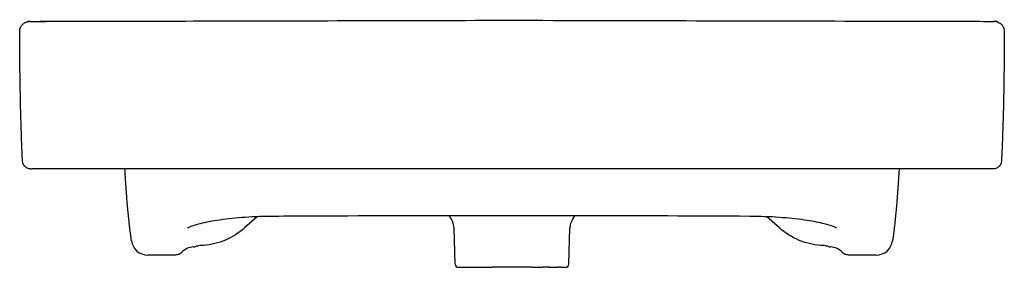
# Model space of a CAD drawing. Header units: millimetres. Extents: x -300 to 300, y -19 to 853.
# Tile 2 of 2: x -300 to 300, y 702 to 853. Entities that reach past the tile are written whole.
import ezdxf

# ---------------------------------------------------------------- set-up
doc = ezdxf.new("R2010")
doc.units = ezdxf.units.MM
doc.layers.add('GEB-KONTUR-A', color=5, linetype='CONTINUOUS')

msp = doc.modelspace()

# ---------------------------------------------------------------- linework, layer by layer
at = {"layer": 'GEB-KONTUR-A', "ltscale": 25}
for p, q in [((-201.36, 851.81), (-201.36, 851.81)), ((-293.27, 761.73), (-292.31, 761.73)), ((0, 761.73), (-287.12, 761.73)), ((287.12, 761.73), (0, 761.73)), ((0, 761.73), (0, 761.73)), ((293.27, 761.73), (292.31, 761.73)), ((-155.27, 732.57), (-162.91, 725.76)), ((162.91, 725.76), (155.27, 732.57)), ((-34.56, 703.66), (-35.34, 725.9)), ((34.56, 703.66), (35.34, 725.9)), ((-205, 709.23), (-221.97, 709.23)), ((221.97, 709.23), (205, 709.23)), ((-32.56, 701.73), (-12, 701.73)), ((0, 701.73), (-12, 701.73)), ((12.29, 701.73), (0, 701.73)), ((12.29, 701.73), (18.76, 701.73)), ((22.72, 701.73), (18.76, 701.73)), ((22.72, 701.73), (28.1, 701.73)), ((29.71, 701.73), (28.1, 701.73)), ((29.71, 701.73), (32.56, 701.73))]:
    msp.add_line(p, q, dxfattribs=at)
for centre, start, end in [((-32.56, 703.73), 182, 270), ((32.56, 703.73), 270, 358)]:
    msp.add_arc(centre, 2, start, end, dxfattribs=at)
for centre, major_axis, ratio, start_param, end_param in [((-293.79, 845.72), (-1.08, 5.9), 0.999993, 6.100572, 6.283185), ((-293.47, 845.73), (-0.84, 5.94), 0.999981, 6.142109, 6.283185), ((293.47, 845.73), (0.84, 5.94), 0.999981, 0, 0.141076), ((293.79, 845.72), (1.09, 5.9), 0.999993, 0.000159, 0.182773), ((-221.97, 719.23), (3.49, 9.37), 0.999987, 2.07083, 3.498607), ((-193.38, 703.23), (3.86, 10.3), 0.999987, 0.42892, 1.171646), ((-194.71, 722.18), (-8, 0), 0.999885, 1.640756, 1.868438), ((-189.14, 704.02), (-11, 0), 0.999885, 4.751142, 5.01019), ((189.14, 704.02), (-11, 0), 0.999885, 4.414588, 4.673636), ((194.71, 722.18), (-8, 0), 0.999885, 1.273151, 1.500833), ((193.38, 703.23), (-3.87, 10.3), 0.999987, 5.111397, 5.854123), ((221.97, 719.23), (-3.49, 9.37), 0.999987, 2.784578, 4.212355)]:
    msp.add_ellipse(centre, major_axis=major_axis, ratio=ratio, start_param=start_param, end_param=end_param, dxfattribs=at)
for points, knots in [([(-293.27, 851.74), (-290.22, 851.75), (-287.14, 851.75), (-275.35, 851.78), (-266.63, 851.8), (-231.76, 851.88), (-205.59, 851.94), (-119.63, 852.14), (-59.81, 852.28), (0, 852.43)], [0, 0, 0, 0, 0.92146, 0.92146, 3.537751, 3.537751, 11.386215, 11.386215, 29.329816, 29.329816, 29.329816, 29.329816]), ([(0, 852.43), (33.33, 852.35), (66.67, 852.27), (164.43, 852.04), (229.32, 851.89), (293.27, 851.74)], [0, 0, 0, 0, 10.000109, 10.000109, 29.328777, 29.328777, 29.328777, 29.328777]), ([(294.87, 851.62), (295.11, 851.58), (293.53, 852.77), (297.16, 850.78), (297.54, 850.58), (298.47, 849.69), (298.88, 849.24), (299.45, 848.2), (299.64, 847.77), (299.91, 846.79), (299.99, 846.23), (299.99, 845.65)], [0, 0, 0, 0, 10.000983, 10.000983, 10.842306, 10.842306, 11.293046, 11.293046, 11.535598, 11.535598, 11.786747, 11.786747, 11.786747, 11.786747]), ([(-299.99, 845.65), (-300, 846.58), (-299.77, 847.47), (-299.16, 848.81), (-298.8, 849.3), (-298.11, 850.08), (-297.79, 850.33), (-297.08, 850.85), (-296.8, 850.98), (-295.99, 851.37), (-295.82, 851.39), (-295.27, 851.56), (-295.16, 851.57), (-294.97, 851.61), (-294.92, 851.62), (-294.87, 851.62)], [0, 0, 0, 0, 0.406783, 0.406783, 0.79541, 0.79541, 1.272162, 1.272162, 2.120283, 2.120283, 4.432676, 4.432676, 9.844413, 9.844413, 11.788214, 11.788214, 11.788214, 11.788214]), ([(-293.51, 851.74), (-293.55, 851.74), (-293.59, 851.74), (-293.69, 851.74), (-293.74, 851.73), (-293.78, 851.72)], [0.4968578, 0.4968578, 0.4968578, 0.4968578, 0.6593795, 0.6593795, 1, 1, 1, 1]), ([(-293.51, 851.74), (-291.99, 851.75), (-290.34, 851.75), (-285.35, 851.77), (-281.93, 851.77), (-275.69, 851.79), (-272.86, 851.79), (-270.03, 851.79)], [0, 0, 0, 0, 0.529803, 0.529803, 1.605082, 1.605082, 2.492455, 2.492455, 2.492455, 2.492455]), ([(-293.47, 851.73), (-293.44, 851.73), (-293.4, 851.74), (-293.34, 851.74), (-293.3, 851.74), (-293.27, 851.74)], [0, 0, 0, 0, 0.3346227, 0.3346227, 0.5835029, 0.5835029, 0.5835029, 0.5835029]), ([(293.27, 851.74), (293.3, 851.74), (293.34, 851.74), (293.4, 851.74), (293.44, 851.73), (293.47, 851.73)], [0.4164971, 0.4164971, 0.4164971, 0.4164971, 0.6653773, 0.6653773, 1, 1, 1, 1]), ([(293.78, 851.72), (293.74, 851.73), (293.69, 851.74), (293.59, 851.74), (293.55, 851.74), (293.51, 851.74)], [0, 0, 0, 0, 0.3406205, 0.3406205, 0.5031422, 0.5031422, 0.5031422, 0.5031422]), ([(-298.26, 766.47), (-298.3, 767.25), (-298.35, 768.12), (-298.43, 769.9), (-298.47, 770.78), (-298.58, 773.18), (-298.65, 774.82), (-298.78, 778), (-298.84, 779.56), (-298.96, 783.1), (-299.03, 785.09), (-299.19, 790.31), (-299.27, 793.5), (-299.53, 804.04), (-299.67, 811.24), (-299.89, 827.33), (-299.97, 836.44), (-299.99, 845.65)], [0.00009, 0.00009, 0.00009, 0.00009, 0.397681, 0.397681, 0.72657, 0.72657, 1.234967, 1.234967, 1.697272, 1.697272, 2.299796, 2.299796, 3.314244, 3.314244, 5.708584, 5.708584, 8.484028, 8.484028, 8.484028, 8.484028]), ([(299.99, 845.65), (299.97, 835.42), (299.87, 825.32), (299.59, 806.84), (299.42, 798.22), (299.05, 785.75), (298.94, 782.35), (298.75, 777.35), (298.69, 775.7), (298.55, 772.54), (298.49, 771.01), (298.37, 768.48), (298.31, 767.41), (298.26, 766.47)], [0.000029, 0.000029, 0.000029, 0.000029, 3.084913, 3.084913, 5.980091, 5.980091, 6.991148, 6.991148, 7.482968, 7.482968, 7.999565, 7.999565, 8.476463, 8.476463, 8.476463, 8.476463]), ([(-293.27, 761.73), (-293.47, 761.73), (-293.66, 761.74), (-294.05, 761.78), (-294.24, 761.82), (-294.94, 761.98), (-295.45, 762.19), (-296.35, 762.75), (-296.76, 763.11), (-297.44, 763.92), (-297.72, 764.39), (-298.12, 765.39), (-298.24, 765.93), (-298.26, 766.47)], [0, 0, 0, 0, 0.0587272, 0.0587272, 0.1166579, 0.1166579, 0.2759759, 0.2759759, 0.4352978, 0.4352978, 0.5945121, 0.5945121, 0.7567241, 0.7567241, 0.7567241, 0.7567241]), ([(298.26, 766.47), (298.24, 765.93), (298.12, 765.39), (297.72, 764.39), (297.44, 763.92), (296.76, 763.11), (296.35, 762.75), (295.45, 762.19), (294.95, 761.98), (294.24, 761.82), (294.05, 761.78), (293.66, 761.74), (293.47, 761.73), (293.27, 761.73)], [0, 0, 0, 0, 0.1620798, 0.1620798, 0.3212988, 0.3212988, 0.4806205, 0.4806205, 0.6399386, 0.6399386, 0.6979328, 0.6979328, 0.7567261, 0.7567261, 0.7567261, 0.7567261]), ([(-287.12, 761.73), (-287.31, 761.73), (-287.51, 761.73), (-287.91, 761.73), (-288.1, 761.73), (-288.48, 761.73), (-288.67, 761.73), (-289.02, 761.73), (-289.19, 761.73), (-289.52, 761.73), (-289.67, 761.73), (-289.97, 761.73), (-290.12, 761.73), (-290.4, 761.73), (-290.53, 761.73), (-290.7, 761.73), (-290.74, 761.73), (-290.8, 761.73), (-290.82, 761.73), (-290.9, 761.73), (-290.96, 761.73), (-291.13, 761.73), (-291.23, 761.73), (-291.43, 761.73), (-291.53, 761.73), (-291.7, 761.73), (-291.78, 761.73), (-291.92, 761.73), (-291.99, 761.73), (-292.1, 761.73), (-292.15, 761.73), (-292.23, 761.73), (-292.26, 761.73), (-292.3, 761.73), (-292.31, 761.73), (-292.31, 761.73)], [0, 0, 0, 0, 0.071152, 0.071152, 0.143627, 0.143627, 0.212519, 0.212519, 0.2788, 0.2788, 0.343292, 0.343292, 0.406549, 0.406549, 0.469063, 0.469063, 0.490355, 0.490355, 0.5, 0.5, 0.53129, 0.53129, 0.593877, 0.593877, 0.657315, 0.657315, 0.722083, 0.722083, 0.788721, 0.788721, 0.858023, 0.858023, 0.930934, 0.930934, 1, 1, 1, 1]), ([(-231.87, 717.8), (-232, 718.71), (-232.12, 719.62), (-232.25, 720.54), (-232.29, 720.85), (-232.33, 721.16), (-232.37, 721.47), (-232.42, 721.79), (-232.46, 722.12), (-232.5, 722.43), (-232.54, 722.74), (-232.58, 723.05), (-232.61, 723.34), (-232.73, 724.25), (-232.84, 725.16), (-232.95, 726.09), (-232.99, 726.39), (-233.02, 726.71), (-233.06, 727.02), (-233.1, 727.34), (-233.13, 727.66), (-233.17, 727.98), (-233.2, 728.29), (-233.24, 728.6), (-233.27, 728.9), (-233.34, 729.51), (-233.4, 730.13), (-233.47, 730.75), (-233.54, 731.38), (-233.6, 732.02), (-233.67, 732.67), (-233.74, 733.33), (-233.8, 734.01), (-233.87, 734.68), (-233.93, 735.37), (-234, 736.07), (-234.06, 736.76), (-234.13, 737.5), (-234.2, 738.23), (-234.26, 738.96), (-234.29, 739.32), (-234.32, 739.67), (-234.35, 740.03), (-234.39, 740.52), (-234.44, 741.02), (-234.48, 741.53), (-234.52, 742.05), (-234.56, 742.57), (-234.61, 743.09), (-234.65, 743.64), (-234.69, 744.19), (-234.74, 744.73), (-234.76, 745.03), (-234.78, 745.31), (-234.8, 745.6), (-234.83, 745.95), (-234.86, 746.32), (-234.88, 746.68), (-234.91, 747.06), (-234.94, 747.44), (-234.97, 747.82), (-234.98, 748.01), (-235, 748.2), (-235.01, 748.39), (-235.03, 748.74), (-235.06, 749.1), (-235.09, 749.46), (-235.11, 749.84), (-235.14, 750.23), (-235.17, 750.6), (-235.18, 750.8), (-235.19, 750.99), (-235.21, 751.18), (-235.24, 751.63), (-235.27, 752.09), (-235.3, 752.55), (-235.32, 752.81), (-235.34, 753.09), (-235.35, 753.36), (-235.37, 753.57), (-235.38, 753.77), (-235.4, 753.97), (-235.43, 754.41), (-235.46, 754.87), (-235.49, 755.33), (-235.5, 755.6), (-235.52, 755.87), (-235.54, 756.14), (-235.55, 756.36), (-235.57, 756.56), (-235.58, 756.76), (-235.62, 757.42), (-235.66, 758.11), (-235.71, 758.82), (-235.72, 759.01), (-235.73, 759.22), (-235.75, 759.41), (-235.75, 759.46), (-235.75, 759.5), (-235.75, 759.55), (-235.79, 760.18), (-235.84, 760.85), (-235.88, 761.55), (-235.88, 761.61), (-235.89, 761.67), (-235.89, 761.73)], [0, 0, 0, 0, 0.0625, 0.0625, 0.0625, 0.0832507, 0.0832507, 0.0832507, 0.1044255, 0.1044255, 0.1044255, 0.125, 0.125, 0.125, 0.1875, 0.1875, 0.1875, 0.2081908, 0.2081908, 0.2081908, 0.2293664, 0.2293664, 0.2293664, 0.25, 0.25, 0.25, 0.2923232, 0.2923232, 0.2923232, 0.3353604, 0.3353604, 0.3353604, 0.3801672, 0.3801672, 0.3801672, 0.4263978, 0.4263978, 0.4263978, 0.4757543, 0.4757543, 0.4757543, 0.5, 0.5, 0.5, 0.5339022, 0.5339022, 0.5339022, 0.5685795, 0.5685795, 0.5685795, 0.6052936, 0.6052936, 0.6052936, 0.625, 0.625, 0.625, 0.6492889, 0.6492889, 0.6492889, 0.6745065, 0.6745065, 0.6745065, 0.6875, 0.6875, 0.6875, 0.7116689, 0.7116689, 0.7116689, 0.7369129, 0.7369129, 0.7369129, 0.75, 0.75, 0.75, 0.78125, 0.78125, 0.78125, 0.7988514, 0.7988514, 0.7988514, 0.8125, 0.8125, 0.8125, 0.84375, 0.84375, 0.84375, 0.8612855, 0.8612855, 0.8612855, 0.875, 0.875, 0.875, 0.921875, 0.921875, 0.921875, 0.9342613, 0.9342613, 0.9342613, 0.9375, 0.9375, 0.9375, 0.9832713, 0.9832713, 0.9832713, 0.9870485, 0.9870485, 0.9870485, 0.9870485]), ([(235.89, 761.73), (235.86, 761.2), (235.83, 760.69), (235.8, 760.21), (235.78, 760.02), (235.77, 759.86), (235.76, 759.68), (235.76, 759.64), (235.76, 759.59), (235.75, 759.55), (235.72, 759.06), (235.69, 758.58), (235.66, 758.12), (235.65, 757.85), (235.63, 757.6), (235.61, 757.34), (235.6, 757.15), (235.59, 756.96), (235.58, 756.76), (235.54, 756.15), (235.5, 755.56), (235.46, 754.98), (235.43, 754.44), (235.39, 753.9), (235.36, 753.36), (235.32, 752.86), (235.29, 752.36), (235.25, 751.85), (235.24, 751.63), (235.22, 751.41), (235.21, 751.18), (235.14, 750.22), (235.07, 749.29), (235.01, 748.36), (234.95, 747.58), (234.89, 746.81), (234.83, 746.04), (234.78, 745.3), (234.72, 744.57), (234.67, 743.84), (234.61, 743.16), (234.56, 742.47), (234.5, 741.78), (234.45, 741.2), (234.4, 740.61), (234.35, 740.03), (234.31, 739.51), (234.26, 739.01), (234.22, 738.51), (234.18, 738.02), (234.13, 737.53), (234.09, 737.04), (234.05, 736.57), (234, 736.1), (233.96, 735.63), (233.92, 735.24), (233.88, 734.85), (233.85, 734.46), (233.75, 733.51), (233.66, 732.57), (233.56, 731.64), (233.53, 731.32), (233.5, 731), (233.46, 730.69), (233.43, 730.39), (233.4, 730.08), (233.37, 729.77), (233.33, 729.49), (233.3, 729.19), (233.27, 728.9), (233.17, 727.95), (233.06, 727.01), (232.95, 726.09), (232.91, 725.77), (232.87, 725.45), (232.84, 725.14), (232.8, 724.83), (232.76, 724.53), (232.72, 724.22), (232.69, 723.93), (232.65, 723.64), (232.61, 723.34), (232.47, 722.2), (232.32, 721.07), (232.17, 719.96), (232.07, 719.23), (231.97, 718.51), (231.87, 717.8)], [0.0129559, 0.0129559, 0.0129559, 0.0129559, 0.046875, 0.046875, 0.046875, 0.0596059, 0.0596059, 0.0596059, 0.0625, 0.0625, 0.0625, 0.09375, 0.09375, 0.09375, 0.1118778, 0.1118778, 0.1118778, 0.125, 0.125, 0.125, 0.1642571, 0.1642571, 0.1642571, 0.2011292, 0.2011292, 0.2011292, 0.2350801, 0.2350801, 0.2350801, 0.25, 0.25, 0.25, 0.3125, 0.3125, 0.3125, 0.3648077, 0.3648077, 0.3648077, 0.4145621, 0.4145621, 0.4145621, 0.4610743, 0.4610743, 0.4610743, 0.5, 0.5, 0.5, 0.5339487, 0.5339487, 0.5339487, 0.5671857, 0.5671857, 0.5671857, 0.5990472, 0.5990472, 0.5990472, 0.625, 0.625, 0.625, 0.6875, 0.6875, 0.6875, 0.7091619, 0.7091619, 0.7091619, 0.7303193, 0.7303193, 0.7303193, 0.75, 0.75, 0.75, 0.8125, 0.8125, 0.8125, 0.8340958, 0.8340958, 0.8340958, 0.8552521, 0.8552521, 0.8552521, 0.875, 0.875, 0.875, 0.9507491, 0.9507491, 0.9507491, 1, 1, 1, 1]), ([(292.31, 761.73), (292.31, 761.73), (292.3, 761.73), (292.26, 761.73), (292.23, 761.73), (292.15, 761.73), (292.1, 761.73), (291.99, 761.73), (291.92, 761.73), (291.78, 761.73), (291.7, 761.73), (291.53, 761.73), (291.43, 761.73), (291.23, 761.73), (291.13, 761.73), (290.97, 761.73), (290.92, 761.73), (290.86, 761.73), (290.85, 761.73), (290.78, 761.73), (290.72, 761.73), (290.53, 761.73), (290.4, 761.73), (290.12, 761.73), (289.97, 761.73), (289.67, 761.73), (289.52, 761.73), (289.19, 761.73), (289.02, 761.73), (288.67, 761.73), (288.48, 761.73), (288.1, 761.73), (287.91, 761.73), (287.51, 761.73), (287.31, 761.73), (287.12, 761.73)], [0, 0, 0, 0, 0.068969, 0.068969, 0.141847, 0.141847, 0.211161, 0.211161, 0.277833, 0.277833, 0.342642, 0.342642, 0.406113, 0.406113, 0.468715, 0.468715, 0.493764, 0.493764, 0.5, 0.5, 0.530897, 0.530897, 0.593334, 0.593334, 0.656531, 0.656531, 0.720985, 0.720985, 0.787256, 0.787256, 0.856173, 0.856173, 0.928721, 0.928721, 1, 1, 1, 1]), ([(-144.89, 732.81), (-150.89, 732.78), (-156.94, 732.56), (-168.12, 731.79), (-173.39, 731.24), (-182.67, 729.92), (-186.79, 729.14), (-193.23, 727.54), (-195.71, 726.67), (-197.45, 725.82), (-197.75, 725.6), (-197.75, 725.6)], [0, 0, 0, 0, 1.800726, 1.800726, 3.573011, 3.573011, 5.356533, 5.356533, 7.123744, 7.123744, 7.85648, 7.85648, 7.85648, 7.85648]), ([(0, 733.21), (-33.33, 733.21), (-66.67, 733.14), (-114.97, 732.96), (-129.93, 732.89), (-144.89, 732.81)], [0, 0, 0, 0, 10.000469, 10.000469, 14.491128, 14.491128, 14.491128, 14.491128]), ([(-35.34, 725.9), (-35.38, 727.09), (-35.62, 728.28), (-36.46, 730.51), (-37.07, 731.57), (-38.02, 732.73), (-38.23, 732.96), (-38.44, 733.18)], [0, 0, 0, 0, 0.3570124, 0.3570124, 0.7150734, 0.7150734, 0.8077524, 0.8077524, 0.8077524, 0.8077524]), ([(144.89, 732.81), (111.57, 732.99), (78.24, 733.11), (29.94, 733.19), (14.97, 733.21), (0, 733.21)], [0, 0, 0, 0, 10.000469, 10.000469, 14.491127, 14.491127, 14.491127, 14.491127]), ([(38.44, 733.18), (37.8, 732.51), (37.23, 731.76), (36.18, 729.93), (35.76, 728.79), (35.42, 727.05), (35.36, 726.48), (35.34, 725.9)], [3.0257782, 3.0257782, 3.0257782, 3.0257782, 3.3040699, 3.3040699, 3.6600975, 3.6600975, 3.8339992, 3.8339992, 3.8339992, 3.8339992]), ([(197.75, 725.6), (197.75, 725.6), (197.66, 725.67), (197.16, 725.97), (196.54, 726.27), (194.41, 727.12), (192.56, 727.7), (187.43, 728.99), (183.83, 729.71), (175.32, 731.01), (170.2, 731.59), (159.29, 732.44), (153.36, 732.71), (146.58, 732.8), (145.74, 732.81), (144.89, 732.81)], [0.223316, 0.223316, 0.223316, 0.223316, 0.633071, 0.633071, 1.422218, 1.422218, 2.678544, 2.678544, 4.289701, 4.289701, 6.052448, 6.052448, 7.837016, 7.837016, 8.090321, 8.090321, 8.090321, 8.090321]), ([(-162.91, 725.76), (-166.33, 722.71), (-170.31, 720.18), (-178.77, 716.57), (-183.36, 715.45), (-188.56, 715.05), (-189.17, 715.02), (-189.77, 715)], [0, 0, 0, 0, 1.377378, 1.377378, 2.758846, 2.758846, 2.941327, 2.941327, 2.941327, 2.941327]), ([(189.77, 715), (185.19, 715.15), (180.57, 716.07), (171.97, 719.3), (167.87, 721.65), (163.84, 724.95), (163.37, 725.35), (162.91, 725.76)], [0, 0, 0, 0, 1.37654, 1.37654, 2.75677, 2.75677, 2.941352, 2.941352, 2.941352, 2.941352]), ([(-201.37, 710.79), (-201.6, 710.55), (-201.85, 710.33), (-202.41, 709.94), (-202.71, 709.77), (-203.34, 709.5), (-203.66, 709.4), (-204.33, 709.26), (-204.66, 709.23), (-205, 709.23)], [-0.406742, -0.406742, -0.406742, -0.406742, -0.3061189, -0.3061189, -0.2033718, -0.2033718, -0.1006239, -0.1006239, -0.000001, -0.000001, -0.000001, -0.000001]), ([(205, 709.23), (204.66, 709.23), (204.33, 709.26), (203.66, 709.4), (203.34, 709.5), (202.71, 709.77), (202.41, 709.94), (201.85, 710.33), (201.6, 710.55), (201.37, 710.79)], [-0.4067413, -0.4067413, -0.4067413, -0.4067413, -0.3061184, -0.3061184, -0.2033704, -0.2033704, -0.1006232, -0.1006232, 0, 0, 0, 0])]:
    msp.add_open_spline(points, degree=3, knots=knots, dxfattribs=at)
for points in [[(-294.46, 851.65), (-294.46, 851.65), (-294.4, 851.65), (-294.31, 851.67)], [(270.02, 851.79), (277.97, 851.78), (286.34, 851.77), (293.51, 851.74)], [(294.31, 851.67), (294.4, 851.65), (294.46, 851.65), (294.46, 851.65)]]:
    msp.add_open_spline(points, degree=3, dxfattribs=at)

doc.saveas('drawing.dxf')
